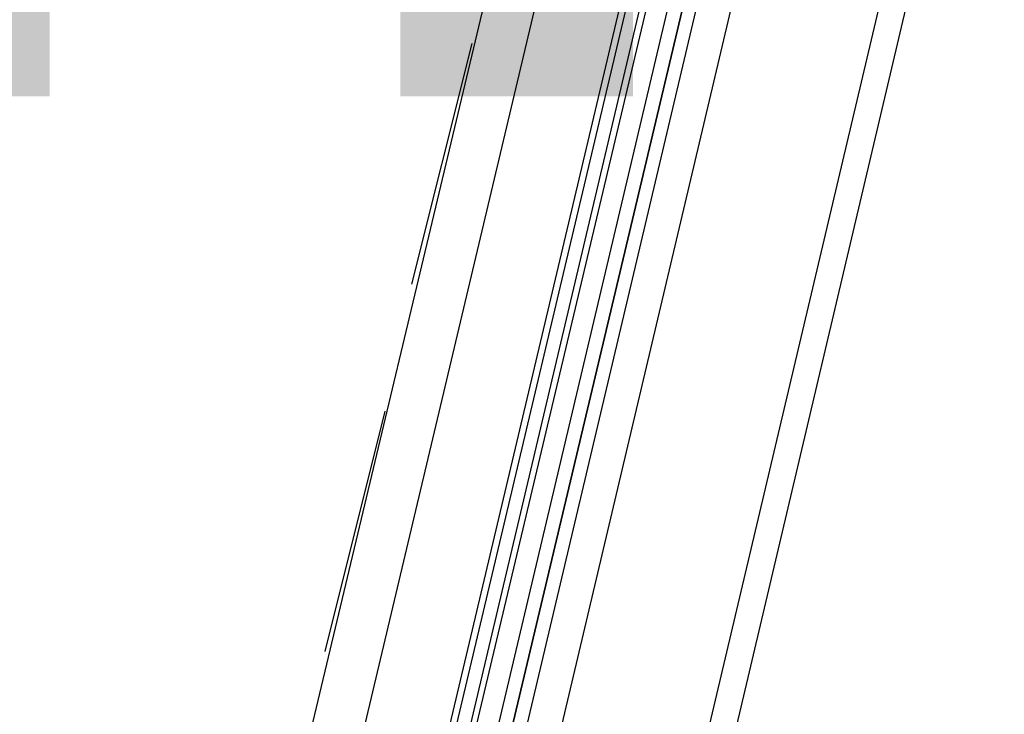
# Model space of a CAD drawing. Header units: feet. Extents: x -79 to 198, y -22 to 181.
# Tile 255 of 256: x 124.38 to 126.34, y 150.01 to 151.4. Entities that reach past the tile are written whole.
import ezdxf
from ezdxf.enums import TextEntityAlignment as Align

# ---------------------------------------------------------------- set-up
doc = ezdxf.new("R2010")
doc.units = ezdxf.units.FT
doc.layers.add('A-LINEA', color=7, linetype='CONTINUOUS')
doc.layers.add('A-TEXTO-PDF', color=3, linetype='CONTINUOUS')

msp = doc.modelspace()

# ---------------------------------------------------------------- linework, layer by layer
at = {"layer": 'A-LINEA'}
for p, q in [((124.4267, 144.1378), (126.5867, 153.2844)), ((123.6933, 144.6711), (125.5467, 152.4444)), ((124.4533, 144.4844), (126.2933, 152.2711)), ((125.5467, 152.0178), (124.7467, 148.6444)), ((125.7067, 151.9778), (124.9067, 148.6044)), ((125.72, 151.9778), (124.92, 148.6044)), ((125.7467, 151.9778), (124.9467, 148.5911)), ((125.76, 151.9778), (124.96, 148.6044)), ((125.12, 148.5511), (125.92, 151.9378)), ((125.28, 151.3511), (125.16, 150.8711)), ((125.1067, 150.6178), (124.9867, 150.1378))]:
    msp.add_line(p, q, dxfattribs=at)
msp.add_lwpolyline([(125.8533, 151.9511), (125.04, 148.5111), (125.0267, 148.5111), (125.0133, 148.5111), (125.0133, 148.5244), (125.8267, 151.9511), (125.0133, 148.5244), (125.0133, 148.5111), (125, 148.5244), (124.9867, 148.5244), (125.8, 151.9644)], dxfattribs=at)

# ---------------------------------------------------------------- texts
at = {"layer": 'A-TEXTO-PDF'}
msp.add_text('ENCROACHMENT', height=4.186, dxfattribs=at).set_placement((144.8906, 151.2455), align=Align.CENTER)

doc.saveas('drawing.dxf')
